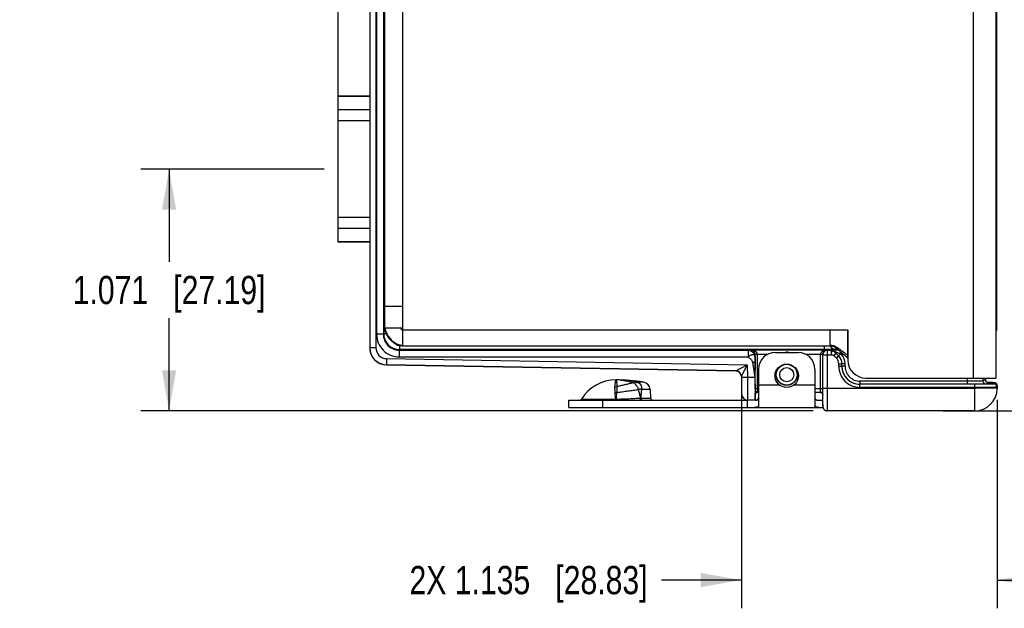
# Model space of a CAD drawing. Header units: inches. Extents: x 0 to 22, y 0 to 17.
# Tile 3 of 33: x 5.8 to 10.1, y 5.3 to 7.9. Entities that reach past the tile are written whole.
import ezdxf

# ---------------------------------------------------------------- set-up
doc = ezdxf.new("R2010")
doc.units = ezdxf.units.IN
doc.header["$LTSCALE"] = 1.21
doc.header["$MEASUREMENT"] = 0
doc.layers.get('0').update_dxf_attribs({"linetype": 'CONTINUOUS'})
for name, color, linetype in [('02___PRT_ALL_AXES', 7, 'CONTINUOUS'), ('03___PRT_ALL_CURVES', 7, 'CONTINUOUS'), ('COSMETIC', 7, 'CONTINUOUS'), ('DIMENSIONS', 7, 'CONTINUOUS'), ('FEATURES', 7, 'CONTINUOUS')]:
    doc.layers.add(name, color=color, linetype=linetype)
doc.styles.get("Standard").update_dxf_attribs({"font": 'txt', "width": 0.8})
doc.dimstyles.new('DIMSTYLE_1', dxfattribs={"dimtxt": 0.125, "dimasz": 0.18, "dimexe": 0.125, "dimexo": 0.0625, "dimgap": 0.0625, "dimtad": 0, "dimtih": 1, "dimtoh": 1, "dimdec": 3, "dimzin": 4, "dimdsep": 46, "dimtxsty": 'STANDARD', "dimblk": '_FILLED', "dimblk1": '_FILLED', "dimblk2": '_FILLED', "dimcen": 0.09, "dimadec": 0, "dimazin": 0, "dimtp": 0.001, "dimtm": 0.001, "dimtfac": 1, "dimtdec": 3, "dimtofl": 0, "dimtmove": 0, "dimatfit": 3, "dimldrblk": '_FILLED', "dimfxl": 1, "dimtolj": 1, "dimtzin": 4, "dimarcsym": 0})

# ---------------------------------------------------------------- blocks, each defined once
blk = doc.blocks.new('_FILLED')
at = {"color": 0, "linetype": 'BYBLOCK'}
blk.add_solid([(0, 0), (-1, 0.174), (-1, -0.174)], dxfattribs=at)
blk = doc.blocks.new('*D1')
at = {"layer": 'DIMENSIONS', "color": 2, "linetype": 'CONTINUOUS'}
for p, q in [((7.1298, 7.2589), (6.3173, 7.2589)), ((6.4423, 7.2589), (6.4423, 6.8486)), ((6.4423, 6.1884), (6.4423, 6.5986)), ((9.2987, 6.1884), (6.3173, 6.1884))]:
    blk.add_line(p, q, dxfattribs=at)
at = {"layer": 'DIMENSIONS', "color": 2, "linetype": 'CONTINUOUS', "xscale": 0.18, "yscale": 0.18, "zscale": 0.18}
for p, rotation in [((6.4423, 7.2589), 90.0001115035), ((6.4423, 6.1884), 270)]:
    blk.add_blockref('_FILLED', p, dxfattribs=dict(at, rotation=rotation))
at = {"layer": 'DIMENSIONS', "color": 2, "linetype": 'CONTINUOUS', "insert": (6.4423, 6.7861), "char_height": 0.125, "width": 1.325, "attachment_point": 2, "line_spacing_factor": 0.9}
blk.add_mtext('1.071{\\Ftxt.shx;\\W1.000000;\\H0.125000; }[27.19]', dxfattribs=at)
blk = doc.blocks.new('*D10')
at = {"layer": 'DIMENSIONS', "color": 2, "linetype": 'CONTINUOUS'}
for p, q in [((8.9801, 6.273), (8.9801, 5.3134)), ((10.1152, 6.2363), (10.1152, 5.3134)), ((8.9801, 5.4384), (8.6266, 5.4384)), ((10.1152, 5.4384), (10.4752, 5.4384))]:
    blk.add_line(p, q, dxfattribs=at)
at = {"layer": 'DIMENSIONS', "color": 2, "linetype": 'CONTINUOUS', "xscale": 0.18, "yscale": 0.18, "zscale": 0.18}
blk.add_blockref('_FILLED', (8.9801, 5.4384), dxfattribs=at)
at = {"layer": 'DIMENSIONS', "color": 2, "linetype": 'CONTINUOUS', "xscale": 0.18, "yscale": 0.18, "zscale": 0.18, "rotation": 180}
blk.add_blockref('_FILLED', (10.1152, 5.4384), dxfattribs=at)
at = {"layer": 'DIMENSIONS', "color": 2, "linetype": 'CONTINUOUS', "insert": (8.5641, 5.5009), "char_height": 0.125, "width": 1.625, "attachment_point": 3, "line_spacing_factor": 0.9}
blk.add_mtext('2X 1.135{\\Ftxt.shx;\\W1.000000;\\H0.125000; }[28.83]', dxfattribs=at)
blk = doc.blocks.new('*D11')
at = {"layer": 'DIMENSIONS', "color": 2, "linetype": 'CONTINUOUS'}
for p, q in [((9.8753, 9.6574), (11.7383, 9.6574)), ((11.6133, 9.6574), (11.6133, 8.0479)), ((11.6133, 6.1884), (11.6133, 7.7979)), ((9.8753, 6.1884), (11.7383, 6.1884))]:
    blk.add_line(p, q, dxfattribs=at)
at = {"layer": 'DIMENSIONS', "color": 2, "linetype": 'CONTINUOUS', "xscale": 0.18, "yscale": 0.18, "zscale": 0.18}
for p, rotation in [((11.6133, 9.6574), 90), ((11.6133, 6.1884), 269.9999078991)]:
    blk.add_blockref('_FILLED', p, dxfattribs=dict(at, rotation=rotation))
at = {"layer": 'DIMENSIONS', "color": 2, "linetype": 'CONTINUOUS', "insert": (11.6133, 7.9854), "char_height": 0.125, "width": 1.525, "attachment_point": 2, "line_spacing_factor": 0.9}
blk.add_mtext('(3.469{\\Ftxt.shx;\\W1.000000;\\H0.125000; }[88.11])', dxfattribs=at)
blk = doc.blocks.new('*D14')
at = {"layer": 'DIMENSIONS', "color": 2, "linetype": 'CONTINUOUS'}
for p, q in [((7.1923, 7.5357), (7.1923, 10.529)), ((10.1152, 9.5439), (10.1152, 10.529)), ((7.1923, 10.404), (7.8287, 10.404)), ((10.1152, 10.404), (9.4787, 10.404))]:
    blk.add_line(p, q, dxfattribs=at)
at = {"layer": 'DIMENSIONS', "color": 2, "linetype": 'CONTINUOUS', "xscale": 0.18, "yscale": 0.18, "zscale": 0.18, "rotation": 180}
blk.add_blockref('_FILLED', (7.1923, 10.404), dxfattribs=at)
at = {"layer": 'DIMENSIONS', "color": 2, "linetype": 'CONTINUOUS', "xscale": 0.18, "yscale": 0.18, "zscale": 0.18}
blk.add_blockref('_FILLED', (10.1152, 10.404), dxfattribs=at)
at = {"layer": 'DIMENSIONS', "color": 2, "linetype": 'CONTINUOUS', "insert": (8.6537, 10.4665), "char_height": 0.125, "width": 1.525, "attachment_point": 2, "line_spacing_factor": 0.9}
blk.add_mtext('(2.923{\\Ftxt.shx;\\W1.000000;\\H0.125000; }[74.24])', dxfattribs=at)

msp = doc.modelspace()

# ---------------------------------------------------------------- linework, layer by layer
at = {"color": 3, "linetype": 'CONTINUOUS'}
for p, q in [((10.0083, 9.5124), (10.0083, 6.3334)), ((10.1083, 9.5124), (10.1083, 6.3334)), ((7.4783, 6.4764), (7.4783, 9.3694)), ((7.3983, 6.5564), (7.3983, 9.2894)), ((7.3983, 6.6514), (7.4783, 6.6514)), ((7.3983, 6.5564), (7.4783, 6.5564)), ((7.4783, 6.5464), (9.4523, 6.5464)), ((9.3733, 6.4764), (9.3733, 6.5464)), ((9.4523, 6.5464), (9.4523, 6.4134)), ((7.474, 6.4766), (7.478, 6.4764)), ((7.478, 6.4764), (9.3733, 6.4764)), ((9.5323, 6.3334), (10.1083, 6.3334))]:
    msp.add_line(p, q, dxfattribs=at)
at = {"color": 7, "linetype": 'CONTINUOUS'}
for p, q in [((7.3323, 9.3781), (7.3323, 6.4677)), ((7.3593, 9.3781), (7.3593, 6.4677)), ((7.3625, 9.3185), (7.3625, 6.5273)), ((7.3925, 9.3185), (7.3925, 6.5273)), ((10.1133, 6.5444), (10.1133, 9.3004)), ((7.3983, 7.807), (7.3959, 7.809)), ((7.3958, 7.6517), (7.3958, 7.7075)), ((7.3983, 7.6948), (7.3958, 7.6927)), ((7.3968, 7.6935), (7.3968, 7.6769)), ((7.3968, 7.6769), (7.3958, 7.6769)), ((7.397, 7.6639), (7.3958, 7.6639)), ((7.397, 7.6639), (7.397, 7.6639)), ((7.3954, 7.6322), (7.3957, 7.6389)), ((7.3944, 7.0185), (7.3944, 7.4993)), ((7.3957, 6.8789), (7.3954, 6.8856)), ((7.3958, 6.8103), (7.3958, 6.8661)), ((7.3958, 6.8539), (7.397, 6.8539)), ((7.3958, 6.8409), (7.3968, 6.8409)), ((7.3983, 6.823), (7.3958, 6.8251)), ((7.3968, 6.8409), (7.3968, 6.8242)), ((7.397, 6.8539), (7.397, 6.8539)), ((7.3983, 6.7108), (7.3959, 6.7088)), ((7.3957, 6.6367), (7.3983, 6.642)), ((7.3953, 6.6154), (7.3957, 6.6367)), ((7.3953, 6.5967), (7.3953, 6.5907)), ((7.3953, 6.5967), (7.3983, 6.5967)), ((7.3944, 6.5888), (7.3953, 6.5907)), ((7.3953, 6.5907), (7.3983, 6.5907)), ((7.3925, 6.5273), (7.3625, 6.5273)), ((7.3925, 6.5273), (7.3939, 6.5301)), ((7.4015, 6.5388), (7.3939, 6.5388)), ((7.3939, 6.5301), (7.3939, 6.5388)), ((7.405, 6.5301), (7.3939, 6.5301)), ((10.1133, 6.5444), (10.1083, 6.5444)), ((7.3593, 6.4677), (7.3323, 6.4677)), ((7.4533, 6.4779), (7.4533, 6.4813)), ((7.4639, 6.4779), (7.4639, 6.4601)), ((9.3467, 6.4764), (9.3467, 6.4601)), ((9.3967, 6.461), (9.4016, 6.4659)), ((7.4064, 6.4197), (7.406, 6.3927)), ((7.4064, 6.4197), (9.0061, 6.3917)), ((7.4625, 6.4573), (7.4639, 6.4601)), ((7.4625, 6.4573), (9.0107, 6.4573)), ((7.4625, 6.4573), (7.4625, 6.4273)), ((7.4625, 6.4273), (9.0107, 6.4273)), ((9.3467, 6.4601), (7.4639, 6.4601)), ((9.0107, 6.4573), (9.0209, 6.4577)), ((9.0107, 6.4573), (9.0107, 6.4273)), ((9.0209, 6.4577), (9.0214, 6.4587)), ((9.0214, 6.4587), (9.3611, 6.4587)), ((9.0407, 6.4273), (9.0406, 6.4039)), ((9.0407, 6.4273), (9.0409, 6.4377)), ((9.0409, 6.4377), (9.0412, 6.4382)), ((9.0412, 6.4382), (9.0411, 6.4397)), ((9.0512, 6.4387), (9.0412, 6.4385)), ((9.0512, 6.4382), (9.0412, 6.4382)), ((9.0412, 6.2864), (9.0412, 6.4382)), ((9.0512, 6.4387), (9.0966, 6.4387)), ((9.0512, 6.2864), (9.0512, 6.4382)), ((9.2659, 6.4387), (9.3314, 6.4387)), ((9.3414, 6.4385), (9.3314, 6.4387)), ((9.3414, 6.4382), (9.3314, 6.4382)), ((9.3314, 6.2864), (9.3314, 6.4382)), ((9.3414, 6.4382), (9.3419, 6.4371)), ((9.3414, 6.2864), (9.3414, 6.4382)), ((9.3419, 6.4371), (9.3779, 6.4371)), ((9.3419, 6.2884), (9.3419, 6.4371)), ((9.3815, 6.4604), (9.3467, 6.4601)), ((9.3611, 6.4587), (9.3619, 6.4571)), ((9.3619, 6.4571), (9.3779, 6.4571)), ((9.3619, 6.2884), (9.3619, 6.4571)), ((9.3779, 6.4572), (9.3779, 6.4571)), ((9.3816, 6.4568), (9.3779, 6.4571)), ((9.3779, 6.4571), (9.3779, 6.4371)), ((9.3993, 6.4438), (9.3896, 6.4341)), ((9.4015, 6.4221), (9.3896, 6.4341)), ((9.392, 6.4513), (9.3918, 6.4514)), ((9.4114, 6.4319), (9.392, 6.4513)), ((9.392, 6.4513), (9.392, 6.4513)), ((9.392, 6.4513), (9.3993, 6.4438)), ((9.4113, 6.4319), (9.3993, 6.4438)), ((9.4015, 6.4221), (9.4113, 6.4319)), ((9.4114, 6.4319), (9.4113, 6.4319)), ((9.4195, 6.4401), (9.4114, 6.4319)), ((9.4248, 6.4377), (9.4248, 6.4455)), ((9.4333, 6.4377), (9.4248, 6.4377)), ((7.406, 6.3927), (8.9555, 6.3656)), ((8.9555, 6.3651), (7.406, 6.3921)), ((8.9555, 6.3656), (9.0061, 6.3917)), ((8.98, 6.341), (9.0061, 6.3917)), ((9.0061, 6.3917), (9.0071, 6.336)), ((9.0293, 6.4039), (9.0405, 6.3354)), ((9.0406, 6.4039), (9.0405, 6.3354)), ((9.4121, 6.3965), (9.4259, 6.3965)), ((9.4121, 6.386), (9.4121, 6.3965)), ((9.4121, 6.386), (9.4259, 6.386)), ((9.426, 6.3966), (9.4259, 6.3965)), ((9.4259, 6.386), (9.4259, 6.3965)), ((9.4259, 6.386), (9.426, 6.386)), ((9.4398, 6.3966), (9.426, 6.3966)), ((9.426, 6.386), (9.426, 6.3966)), ((9.4398, 6.386), (9.426, 6.386)), ((9.4398, 6.386), (9.4398, 6.3966)), ((8.98, 6.3411), (8.9814, 6.2625)), ((9.0071, 6.336), (8.9801, 6.3355)), ((9.0405, 6.3354), (9.0071, 6.336)), ((9.0071, 6.336), (9.0079, 6.236)), ((9.9809, 6.3334), (9.9809, 6.306)), ((10.0509, 6.3334), (10.0509, 6.3205)), ((10.0626, 6.3334), (10.0626, 6.3264)), ((8.4235, 6.3254), (8.4233, 6.3254)), ((8.4233, 6.3254), (8.4235, 6.3254)), ((8.4233, 6.3254), (8.4235, 6.3254)), ((8.5036, 6.313), (8.5024, 6.313)), ((8.5036, 6.313), (8.5163, 6.3151)), ((8.5466, 6.3152), (8.5163, 6.3152)), ((8.5163, 6.3151), (8.5163, 6.3152)), ((9.3419, 6.2884), (10.015, 6.2884)), ((10.0151, 6.306), (9.5059, 6.306)), ((9.5059, 6.2922), (9.5059, 6.306)), ((10.0151, 6.2922), (9.5059, 6.2922)), ((9.9809, 6.3198), (9.506, 6.3198)), ((9.506, 6.3198), (9.506, 6.306)), ((10.0151, 6.2922), (10.015, 6.2884)), ((10.115, 6.2867), (10.015, 6.2884)), ((10.015, 6.1884), (10.015, 6.2884)), ((10.0151, 6.2922), (10.0151, 6.306)), ((10.0233, 6.306), (10.0151, 6.306)), ((10.0268, 6.3062), (10.0152, 6.3061)), ((10.0626, 6.3264), (10.0509, 6.3205)), ((10.0626, 6.3264), (10.0626, 6.3264)), ((10.0763, 6.3126), (10.0646, 6.3068)), ((10.0854, 6.3133), (10.0719, 6.3134)), ((10.0721, 6.3134), (10.0747, 6.3134)), ((10.0746, 6.3128), (10.0763, 6.3126)), ((10.0747, 6.3134), (10.0761, 6.3134)), ((10.0921, 6.3132), (10.0854, 6.3133)), ((10.0955, 6.3131), (10.0921, 6.3132)), ((10.0981, 6.313), (10.0955, 6.3131)), ((10.1014, 6.3128), (10.1013, 6.3067)), ((10.1152, 6.2988), (10.115, 6.2867)), ((8.5238, 6.2828), (8.5225, 6.2811)), ((8.5336, 6.2449), (8.5778, 6.2449)), ((8.5367, 6.2838), (8.5378, 6.2825)), ((8.5758, 6.2825), (8.5378, 6.2825)), ((9.0563, 6.2864), (9.0412, 6.2864)), ((9.0413, 6.2359), (9.0413, 6.2654)), ((9.0513, 6.2732), (9.0512, 6.2864)), ((9.0513, 6.2694), (9.0513, 6.2732)), ((9.0563, 6.2694), (9.0513, 6.2694)), ((9.3414, 6.2864), (9.3063, 6.2864)), ((9.3316, 6.2694), (9.3063, 6.2694)), ((9.3312, 6.2698), (9.3314, 6.2864)), ((9.3409, 6.2622), (9.3409, 6.2622)), ((9.3412, 6.2601), (9.3414, 6.2864)), ((9.3412, 6.2184), (9.3412, 6.2601)), ((9.3412, 6.26), (9.3412, 6.2601)), ((9.3416, 6.2204), (9.3418, 6.26)), ((9.3418, 6.26), (9.3418, 6.2605)), ((8.2711, 6.2402), (8.423, 6.2402)), ((8.423, 6.2402), (8.4236, 6.2402)), ((8.423, 6.2354), (8.423, 6.236)), ((8.4235, 6.2354), (8.4236, 6.2402)), ((9.0413, 6.2354), (9.0079, 6.236)), ((9.3412, 6.2084), (9.3416, 6.2204)), ((9.3412, 6.2184), (9.3412, 6.2093)), ((9.3412, 6.2184), (9.3412, 6.2184)), ((9.3412, 6.2184), (9.3412, 6.2088)), ((9.3412, 6.2088), (9.3412, 6.2084)), ((9.3593, 6.1885), (9.3612, 6.1884)), ((10.015, 6.1884), (9.3612, 6.1884))]:
    msp.add_line(p, q, dxfattribs=at)
at = {"color": 3, "linetype": 'CONTINUOUS'}
msp.add_lwpolyline([(7.455, 6.4813), (7.4616, 6.479), (7.474, 6.4766)], dxfattribs=at)
at = {"color": 7, "linetype": 'CONTINUOUS'}
for points in [[(10.0729, 6.3131), (10.0708, 6.3138), (10.0685, 6.315), (10.0663, 6.3169), (10.0645, 6.3193), (10.0632, 6.3222), (10.0626, 6.3254), (10.0626, 6.3264)], [(10.0746, 6.3127), (10.0747, 6.3127), (10.0747, 6.3127), (10.0741, 6.3128), (10.0729, 6.3131)], [(10.1073, 6.3115), (10.1046, 6.3125), (10.1031, 6.3128), (10.1022, 6.3129), (10.1016, 6.3129), (10.1009, 6.3129), (10.1001, 6.313), (10.0992, 6.313), (10.0981, 6.313)], [(10.1152, 6.2988), (10.1148, 6.3024), (10.113, 6.3065), (10.1103, 6.3096), (10.1073, 6.3115)], [(9.3316, 6.2694), (9.3337, 6.2692), (9.3368, 6.2678), (9.3394, 6.2654), (9.3409, 6.2623), (9.3412, 6.26)], [(9.3412, 6.2093), (9.3412, 6.2083), (9.3412, 6.2072), (9.3413, 6.2061), (9.3415, 6.2049), (9.3418, 6.2036), (9.3421, 6.2023), (9.3426, 6.201)], [(9.3426, 6.201), (9.3432, 6.1997), (9.3438, 6.1984), (9.3446, 6.1972), (9.3455, 6.196), (9.3464, 6.1949), (9.3475, 6.1938), (9.3487, 6.1928), (9.3499, 6.1919), (9.3513, 6.191), (9.3527, 6.1903), (9.3543, 6.1896), (9.3559, 6.1891), (9.3576, 6.1887), (9.3594, 6.1885)]]:
    msp.add_lwpolyline(points, dxfattribs=at)
for radius in [0.047, 0.0462, 0.0312]:
    msp.add_circle((9.1813, 6.3484), radius, dxfattribs=at)
for centre, radius, start, end in [((11.6332, 6.5969), 4.2379, 179.7509, 180.0024), ((12.4419, 6.5393), 5.048, 179.6778, 180.0049), ((7.4625, 6.5273), 0.1, 179.9957, 269.9973), ((7.4625, 6.5273), 0.07, 179.9866, 270.0005), ((7.4639, 6.5301), 0.07, 180.0022, 269.9958), ((7.4071, 6.4677), 0.0748, 180.008, 182.9613), ((7.4073, 6.4671), 0.075, 180, 269), ((7.4076, 6.4677), 0.0753, 182.9633, 193.5794), ((7.4073, 6.4677), 0.048, 179.9994, 268.9984), ((9.3968, 6.486), 0.0251, 203.1697, 215.9905), ((9.3967, 6.486), 0.025, 216.0025, 269.9802), ((7.4073, 6.4677), 0.075, 193.6056, 201.2518), ((7.4072, 6.4676), 0.0749, 201.2534, 206.8242), ((7.4075, 6.4678), 0.0752, 206.8347, 215.8081), ((7.4071, 6.4676), 0.0748, 215.8145, 219.8095), ((7.4074, 6.4678), 0.0752, 219.8195, 229.7812), ((9.0212, 6.4382), 0.03, 359.9991, 0.992), ((9.1813, 6.3908), 0.057, 83.8513, 96.5501), ((9.3613, 6.4382), 0.03, 179.0082, 180.0006), ((9.3619, 6.4371), 0.02, 90.01, 179.983), ((9.3779, 6.4371), 0.0201, 76.0183, 89.9551), ((9.3702, 7.16), 0.6997, 270.924, 271.4767), ((9.3759, 6.3965), 0.0362, 0.0025, 44.9975), ((9.3759, 6.3965), 0.05, 0.0019, 44.9981), ((9.376, 6.3966), 0.05, 359.9976, 45.0024), ((8.796, 5.0324), 1.5395, 65.8972, 66.1104), ((9.376, 6.3966), 0.0638, 0.0001, 40.1891), ((7.4071, 6.4675), 0.0748, 229.7918, 232.3451), ((7.4074, 6.4679), 0.0752, 232.3566, 243.5295), ((7.4073, 6.4677), 0.075, 243.5485, 269), ((9.5059, 6.386), 0.0938, 180.0018, 270.0052), ((9.5059, 6.386), 0.08, 180.0009, 270.0085), ((9.506, 6.386), 0.08, 180.0029, 270.0017), ((9.506, 6.386), 0.0662, 180.0023, 270.0048), ((8.955, 6.3406), 0.025, 47.977, 88.9945), ((8.955, 6.3406), 0.025, 47.9594, 89.0009), ((8.955, 6.3401), 0.025, 1.0022, 89.0001), ((8.4182, 6.3543), 0.0595, 269.9943, 279.9029), ((8.4233, 5.8983), 0.4271, 85.7985, 89.9642), ((8.4232, 6.0744), 0.251, 85.3761, 89.9307), ((8.4226, 5.8919), 0.4336, 77.5215, 85.7732), ((0.8284, 6.2878), 8.5135, 359.81626, 0.00386), ((10.0646, 6.3205), 0.0138, 180.007, 269.986), ((10.0762, 6.3263), 0.0136, 200.7172, 204.9499), ((10.0764, 6.3264), 0.0139, 205.0226, 224.1509), ((10.0763, 6.3263), 0.0137, 224.215, 226.8166), ((10.0763, 6.3262), 0.0136, 246.8537, 248.7874), ((10.1013, 6.2929), 0.0138, 359.0011, 90.001), ((10.1015, 6.2992), 0.0136, 66.6558, 68.4277), ((10.1015, 6.2991), 0.0137, 40.7729, 46.5783), ((10.1013, 6.299), 0.0139, 26.0729, 40.7488), ((10.1015, 6.2991), 0.0137, 18.5434, 26.0324), ((8.4136, 6.3414), 0.0741, 275.0398, 280.0358), ((8.036, 6.2139), 0.3878, 3.8885, 7.9613), ((8.51, 7.0011), 0.7566, 271.622, 271.7818), ((8.5878, 6.2454), 0.01, 183, 270), ((9.0084, 6.263), 0.027, 181, 269), ((10.9296, 6.2838), 1.8884, 179.92, 180.5542), ((9.0513, 6.2594), 0.01, 90, 180), ((9.3311, 6.2597), 0.0101, 80.0032, 89.8308), ((10.015, 6.2884), 0.1, 270, 359), ((8.2626, 6.2454), 0.01, 270, 328.5015), ((7.2336, 6.2409), 1.1894, 359.7612, 359.9636), ((9.3613, 6.2084), 0.0201, 180.0564, 197.9164), ((9.3613, 6.2085), 0.0201, 198.0219, 215.7184), ((9.3613, 6.2085), 0.0201, 215.8279, 233.6696), ((9.3612, 6.2085), 0.0201, 233.7799, 251.6298), ((9.3612, 6.2085), 0.0201, 251.7401, 269.9402)]:
    msp.add_arc(centre, radius, start, end, dxfattribs=at)
at = {"color": 3, "linetype": 'CONTINUOUS'}
for centre, radius, start, end in [((7.4485, 6.5564), 0.0502, 180.001, 180.9035), ((7.4491, 6.5564), 0.0509, 180.9033, 181.6671), ((7.4472, 6.5578), 0.0469, 181.7665, 182.5709), ((7.4481, 6.5579), 0.0478, 182.5717, 183.6102), ((7.4773, 6.5213), 0.0428, 269.8503, 270.7809), ((7.4773, 6.5209), 0.0423, 270.7817, 271.3202), ((9.2143, 6.2382), 0.2952, 47.2843, 47.5127), ((9.1046, 6.12), 0.4564, 46.6128, 47.2287), ((9.0847, 6.0305), 0.5432, 51.8919, 52.1309), ((8.6547, 5.4831), 1.2393, 51.7154, 51.8689), ((9.5359, 6.5446), 0.1481, 232.6765, 235.6292), ((9.5323, 6.4134), 0.08, 180, 270)]:
    msp.add_arc(centre, radius, start, end, dxfattribs=at)
at = {"color": 7, "linetype": 'CONTINUOUS'}
for centre, major_axis, ratio, start_param, end_param in [((7.3963, 7.7509), (0, 0.074), 0.008727, -0.670764, 2.196724), ((7.3957, 7.6517), (0, 0.013), 0.008727, -2.96706, -1.570796), ((7.397, 7.6769), (0, 0.013), 0.008727, -4.712389, -3.141593), ((7.3971, 7.5295), (0, 0.135), 0.008727, -1.167917, 0), ((7.3956, 7.4993), (0, 0.135), 0.008727, 0.174533, 1.570796), ((7.3956, 7.0185), (0, 0.135), 0.008727, -4.712389, -3.316126), ((7.3957, 6.8661), (0, 0.013), 0.008727, -1.570796, -0.174533), ((7.397, 6.8409), (0, 0.013), 0.008727, 0, 1.570796), ((7.3963, 6.7669), (0, 0.074), 0.008727, 0.944869, 3.812357), ((9.0414, 6.3354), (0, 0.1), 0.008726, 1.570644, 3.041273)]:
    msp.add_ellipse(centre, major_axis=major_axis, ratio=ratio, start_param=start_param, end_param=end_param, dxfattribs=at)
for points in [[(7.3981, 6.6272), (7.3965, 6.6301), (7.3957, 6.6335), (7.3957, 6.6367)], [(7.3981, 6.5757), (7.3957, 6.5796), (7.3944, 6.5843), (7.3944, 6.5888)], [(7.3953, 6.5907), (7.3953, 6.5868), (7.3963, 6.5829), (7.398, 6.5794)], [(9.3918, 6.4514), (9.3891, 6.4541), (9.3854, 6.4561), (9.3816, 6.4568)], [(9.392, 6.4513), (9.3895, 6.4538), (9.3862, 6.4557), (9.3827, 6.4566)], [(8.9782, 6.3499), (8.9768, 6.3534), (8.9746, 6.3567), (8.9718, 6.3592)], [(8.98, 6.3411), (8.98, 6.3441), (8.9794, 6.3471), (8.9782, 6.3499)], [(10.0626, 6.3264), (10.0626, 6.3247), (10.0629, 6.323), (10.0635, 6.3215)], [(10.0669, 6.3163), (10.0681, 6.3152), (10.0694, 6.3143), (10.0709, 6.3137)], [(10.0713, 6.3135), (10.0729, 6.3129), (10.0746, 6.3126), (10.0763, 6.3126)], [(10.1065, 6.3119), (10.1049, 6.3125), (10.1031, 6.3128), (10.1014, 6.3128)], [(10.1109, 6.3091), (10.1097, 6.3102), (10.1084, 6.3111), (10.1069, 6.3117)], [(10.1152, 6.2988), (10.1152, 6.3004), (10.115, 6.302), (10.1145, 6.3034)], [(9.3412, 6.2601), (9.3412, 6.2614), (9.3409, 6.2627), (9.3404, 6.2639)]]:
    msp.add_open_spline(points, degree=3, dxfattribs=at)
for points, knots in [([(7.394, 6.5677), (7.394, 6.5706), (7.3941, 6.5747), (7.3941, 6.5798), (7.3942, 6.5828), (7.3942, 6.5852), (7.3942, 6.587), (7.3944, 6.5881), (7.3943, 6.5887), (7.3944, 6.5888)], [0, 0, 0, 0, 0.411508, 0.582016, 0.72576, 0.840796, 0.925516, 0.978808, 1, 1, 1, 1]), ([(9.0107, 6.4573), (9.0123, 6.4573), (9.0158, 6.4566), (9.021, 6.4547), (9.0261, 6.4514), (9.0309, 6.4473), (9.0349, 6.4426), (9.0382, 6.4375), (9.0399, 6.433), (9.0406, 6.4296), (9.0407, 6.428), (9.0407, 6.4273)], [0, 0, 0, 0, 0.1053, 0.230674, 0.36234, 0.501276, 0.64022, 0.770815, 0.896305, 0.954796, 1, 1, 1, 1]), ([(9.0407, 6.4273), (9.0407, 6.4287), (9.0403, 6.4313), (9.0382, 6.4346), (9.0348, 6.4366), (9.0305, 6.4371), (9.0257, 6.4364), (9.0216, 6.4347), (9.0182, 6.4329), (9.0145, 6.431), (9.0119, 6.429), (9.0107, 6.4273)], [0, 0, 0, 0, 0.105689, 0.201398, 0.297978, 0.40693, 0.533793, 0.676569, 0.75429, 0.836208, 1, 1, 1, 1]), ([(9.0107, 6.4273), (9.0144, 6.4237), (9.0205, 6.4189), (9.027, 6.4111), (9.0289, 6.4063), (9.0293, 6.4039)], [0, 0, 0, 0, 0.509508, 0.757073, 1, 1, 1, 1]), ([(9.0209, 6.4577), (9.0235, 6.4577), (9.0288, 6.4566), (9.0354, 6.4522), (9.0398, 6.4455), (9.0409, 6.4403), (9.0409, 6.4377)], [0, 0, 0, 0, 0.250084, 0.500171, 0.750077, 1, 1, 1, 1]), ([(9.0411, 6.4397), (9.0409, 6.4429), (9.039, 6.4487), (9.0336, 6.4547), (9.0276, 6.4579), (9.0234, 6.4586), (9.0214, 6.4587)], [0, 0, 0, 0, 0.324542, 0.579903, 0.797862, 1, 1, 1, 1]), ([(9.0512, 6.4387), (9.0511, 6.4405), (9.0503, 6.4441), (9.0474, 6.4485), (9.0436, 6.4519), (9.0382, 6.4553), (9.0307, 6.458), (9.0245, 6.4587), (9.0214, 6.4587)], [0, 0, 0, 0, 0.139659, 0.273271, 0.400932, 0.524533, 0.764338, 1, 1, 1, 1]), ([(9.3314, 6.4387), (9.3314, 6.4405), (9.3323, 6.4441), (9.3352, 6.4485), (9.3389, 6.4519), (9.3444, 6.4553), (9.3518, 6.458), (9.358, 6.4587), (9.3611, 6.4587)], [0, 0, 0, 0, 0.13989, 0.273569, 0.401252, 0.524809, 0.764492, 1, 1, 1, 1]), ([(9.3414, 6.4382), (9.3414, 6.44), (9.3418, 6.4435), (9.3442, 6.4492), (9.3485, 6.4543), (9.3547, 6.4578), (9.359, 6.4586), (9.3611, 6.4587)], [0, 0, 0, 0, 0.174317, 0.33001, 0.585747, 0.801233, 1, 1, 1, 1]), ([(9.3811, 6.4491), (9.3801, 6.4474), (9.3785, 6.4435), (9.3778, 6.4393), (9.3779, 6.4371)], [0, 0, 0, 0, 0.471809, 1, 1, 1, 1]), ([(9.4115, 6.4577), (9.4095, 6.4577), (9.4055, 6.4577), (9.3997, 6.4577), (9.3943, 6.4576), (9.3893, 6.4575), (9.3855, 6.4575), (9.3828, 6.4574), (9.3812, 6.4574), (9.3799, 6.4573), (9.379, 6.4573), (9.3784, 6.4572), (9.3781, 6.4572), (9.378, 6.4572), (9.3779, 6.4572), (9.3779, 6.4572)], [0, 0, 0, 0, 0.179256, 0.352347, 0.516369, 0.667243, 0.799216, 0.855799, 0.904612, 0.944499, 0.974308, 0.98509, 0.992999, 0.997969, 1, 1, 1, 1]), ([(9.3779, 6.4371), (9.3789, 6.4371), (9.3829, 6.437), (9.3875, 6.4362), (9.3896, 6.4341)], [0, 0, 0, 0, 0.260669, 1, 1, 1, 1]), ([(9.3884, 6.4532), (9.3877, 6.4534), (9.3863, 6.4534), (9.3836, 6.4522), (9.382, 6.4504), (9.3811, 6.4491)], [0, 0, 0, 0, 0.227085, 0.457718, 1, 1, 1, 1]), ([(9.3967, 6.461), (9.3966, 6.461), (9.3964, 6.4609), (9.396, 6.4609), (9.3953, 6.4608), (9.3939, 6.4607), (9.3915, 6.4606), (9.3895, 6.4606), (9.3883, 6.4605)], [0, 0, 0, 0, 0.02366, 0.076732, 0.15946, 0.271514, 0.58131, 1, 1, 1, 1]), ([(9.392, 6.4513), (9.3918, 6.4515), (9.3907, 6.4524), (9.3894, 6.453), (9.3884, 6.4532)], [0, 0, 0, 0, 0.224674, 1, 1, 1, 1]), ([(9.4195, 6.4401), (9.4169, 6.4412), (9.4129, 6.4428), (9.4077, 6.445), (9.4038, 6.4466), (9.4007, 6.4479), (9.3983, 6.4489), (9.3965, 6.4496), (9.395, 6.4502), (9.3937, 6.4507), (9.393, 6.451), (9.3925, 6.4512), (9.3923, 6.4512), (9.392, 6.4513), (9.392, 6.4513)], [0, 0, 0, 0, 0.289594, 0.432556, 0.573199, 0.709816, 0.775531, 0.838514, 0.897016, 0.94826, 0.969224, 0.985633, 0.996308, 1, 1, 1, 1]), ([(9.4195, 6.4401), (9.4195, 6.4411), (9.4194, 6.4448), (9.4192, 6.4485), (9.4189, 6.4512)], [0, 0, 0, 0, 0.272538, 1, 1, 1, 1]), ([(9.0293, 6.4039), (9.0307, 6.4041), (9.0333, 6.4045), (9.0369, 6.4046), (9.039, 6.4046), (9.0406, 6.4042), (9.0406, 6.4039)], [0, 0, 0, 0, 0.375004, 0.693333, 0.908456, 1, 1, 1, 1]), ([(8.4182, 6.2948), (8.4181, 6.2938), (8.4181, 6.2918), (8.4181, 6.2886), (8.4182, 6.2854), (8.4185, 6.2809), (8.4192, 6.2749), (8.4198, 6.2701), (8.4201, 6.2676)], [0, 0, 0, 0, 0.109796, 0.223971, 0.34258, 0.465599, 0.724548, 1, 1, 1, 1]), ([(8.4233, 6.3254), (8.4232, 6.3254), (8.4232, 6.3254), (8.4231, 6.3253), (8.4231, 6.3252), (8.423, 6.3251), (8.4229, 6.3249), (8.4228, 6.3246), (8.4226, 6.3243), (8.4225, 6.3239), (8.4223, 6.3232), (8.422, 6.3223), (8.4217, 6.3209), (8.4214, 6.3193), (8.421, 6.3175), (8.4206, 6.3154), (8.4201, 6.3122), (8.4195, 6.3077), (8.4188, 6.3015), (8.4184, 6.2971), (8.4182, 6.2948)], [0, 0, 0, 0, 0.002842, 0.004747, 0.007053, 0.012976, 0.020745, 0.03041, 0.041994, 0.055508, 0.070957, 0.107661, 0.152059, 0.204085, 0.263666, 0.330724, 0.405157, 0.575723, 0.774442, 1, 1, 1, 1]), ([(8.4233, 6.3254), (8.4234, 6.3254), (8.4236, 6.3254), (8.4239, 6.3253), (8.4243, 6.325), (8.4246, 6.3247), (8.4249, 6.3242), (8.4251, 6.3238), (8.4252, 6.3235)], [0, 0, 0, 0, 0.098528, 0.197368, 0.412579, 0.536806, 0.675137, 1, 1, 1, 1]), ([(8.4252, 6.3235), (8.4253, 6.3233), (8.4255, 6.3227), (8.4258, 6.3218), (8.426, 6.3208), (8.4263, 6.3191), (8.4267, 6.3167), (8.427, 6.3135), (8.4274, 6.3097), (8.4277, 6.3055), (8.4281, 6.3007), (8.4283, 6.2974), (8.4285, 6.2957)], [0, 0, 0, 0, 0.029401, 0.063057, 0.101083, 0.143549, 0.241941, 0.358347, 0.492654, 0.644656, 0.813949, 1, 1, 1, 1]), ([(8.4285, 6.2957), (8.4285, 6.2947), (8.4286, 6.2927), (8.4286, 6.2897), (8.4284, 6.2864), (8.4281, 6.2819), (8.4275, 6.2758), (8.4269, 6.2709), (8.4265, 6.2684)], [0, 0, 0, 0, 0.105865, 0.21817, 0.336422, 0.460131, 0.721976, 1, 1, 1, 1]), ([(8.5024, 6.313), (8.4967, 6.3115), (8.485, 6.3085), (8.4669, 6.3042), (8.4479, 6.3), (8.435, 6.2971), (8.4285, 6.2957)], [0, 0, 0, 0, 0.231262, 0.477986, 0.735848, 1, 1, 1, 1]), ([(8.4435, 6.3246), (8.4534, 6.3238), (8.4733, 6.321), (8.4927, 6.316), (8.5024, 6.313)], [0, 0, 0, 0, 0.49595, 1, 1, 1, 1]), ([(8.5036, 6.313), (8.504, 6.3127), (8.5047, 6.3121), (8.5058, 6.311), (8.507, 6.3097), (8.5082, 6.3082), (8.5095, 6.3067), (8.5108, 6.305), (8.5121, 6.3031), (8.5134, 6.3012), (8.5148, 6.2992), (8.5167, 6.2964), (8.5191, 6.2926), (8.5217, 6.2879), (8.5232, 6.2845), (8.5238, 6.2828)], [0, 0, 0, 0, 0.039285, 0.082686, 0.130083, 0.181349, 0.236293, 0.294577, 0.3559, 0.420118, 0.487046, 0.556315, 0.700293, 0.849087, 1, 1, 1, 1]), ([(8.5163, 6.3151), (8.5171, 6.3149), (8.5189, 6.3145), (8.521, 6.3138), (8.5226, 6.3131), (8.5239, 6.3126), (8.5251, 6.312), (8.5263, 6.3113), (8.5274, 6.3106), (8.5285, 6.3098), (8.5295, 6.309), (8.5305, 6.3081), (8.5313, 6.3072), (8.5322, 6.3062), (8.5329, 6.3052), (8.5336, 6.3041), (8.5342, 6.303), (8.535, 6.3015), (8.5358, 6.2996), (8.5365, 6.2971), (8.5369, 6.2946), (8.5371, 6.292), (8.5372, 6.2893), (8.537, 6.2866), (8.5368, 6.2847), (8.5367, 6.2838)], [0, 0, 0, 0, 0.06325, 0.127021, 0.159023, 0.191143, 0.223254, 0.255142, 0.286998, 0.319066, 0.350608, 0.38112, 0.411242, 0.441384, 0.471513, 0.50159, 0.531629, 0.561651, 0.621742, 0.682171, 0.743364, 0.805693, 0.869229, 0.933959, 1, 1, 1, 1]), ([(9.3612, 6.1884), (9.3612, 6.1884), (9.3612, 6.1886), (9.3613, 6.1889), (9.3613, 6.1896), (9.3613, 6.1904), (9.3614, 6.1915), (9.3614, 6.1934), (9.3615, 6.1963), (9.3615, 6.2005), (9.3616, 6.2055), (9.3616, 6.2113), (9.3617, 6.2179), (9.3617, 6.2252), (9.3618, 6.236), (9.3618, 6.2506), (9.3619, 6.2691), (9.3619, 6.2819), (9.3619, 6.2884)], [0, 0, 0, 0, 0.001251, 0.004872, 0.010881, 0.019271, 0.030021, 0.043105, 0.076156, 0.11811, 0.168562, 0.227036, 0.292953, 0.365694, 0.444539, 0.617463, 0.805026, 1, 1, 1, 1]), ([(10.0509, 6.3205), (10.0507, 6.3205), (10.0502, 6.3205), (10.0491, 6.3204), (10.0473, 6.3203), (10.045, 6.3202), (10.042, 6.3202), (10.0369, 6.3201), (10.0293, 6.32), (10.0189, 6.3199), (10.007, 6.3199), (9.9942, 6.3198), (9.9854, 6.3198), (9.9809, 6.3198)], [0, 0, 0, 0, 0.006474, 0.022253, 0.047226, 0.081166, 0.123762, 0.174613, 0.299092, 0.449922, 0.621419, 0.807112, 1, 1, 1, 1]), ([(10.1151, 6.2927), (10.1151, 6.2927), (10.1148, 6.2927), (10.1146, 6.2926), (10.1139, 6.2926), (10.1131, 6.2926), (10.112, 6.2925), (10.1101, 6.2925), (10.1072, 6.2924), (10.103, 6.2924), (10.098, 6.2923), (10.0921, 6.2923), (10.0856, 6.2922), (10.0783, 6.2922), (10.0675, 6.2922), (10.0528, 6.2922), (10.0343, 6.2922), (10.0216, 6.2922), (10.0151, 6.2922)], [0, 0, 0, 0, 0.001264, 0.004896, 0.010917, 0.019316, 0.030076, 0.043172, 0.07624, 0.118203, 0.168663, 0.227131, 0.293042, 0.365764, 0.444592, 0.617471, 0.805016, 1, 1, 1, 1]), ([(10.1013, 6.3067), (10.1013, 6.3067), (10.1011, 6.3067), (10.1009, 6.3066), (10.1004, 6.3066), (10.0998, 6.3066), (10.099, 6.3065), (10.0975, 6.3065), (10.0953, 6.3064), (10.0921, 6.3064), (10.0882, 6.3063), (10.0838, 6.3063), (10.0767, 6.3062), (10.0666, 6.3061), (10.0532, 6.306), (10.0386, 6.306), (10.0285, 6.306), (10.0233, 6.306)], [0, 0, 0, 0, 0.001262, 0.004816, 0.010697, 0.018897, 0.029404, 0.042197, 0.074523, 0.115608, 0.165103, 0.222585, 0.28757, 0.437767, 0.610587, 0.800149, 1, 1, 1, 1]), ([(10.0646, 6.3068), (10.0646, 6.3067), (10.0643, 6.3067), (10.0637, 6.3067), (10.0629, 6.3066), (10.0611, 6.3066), (10.0582, 6.3065), (10.0539, 6.3064), (10.0485, 6.3063), (10.042, 6.3063), (10.0347, 6.3062), (10.0295, 6.3062), (10.0268, 6.3062)], [0, 0, 0, 0, 0.006542, 0.021178, 0.0439, 0.074632, 0.159671, 0.275063, 0.419111, 0.589688, 0.784277, 1, 1, 1, 1]), ([(10.0761, 6.3134), (10.078, 6.3133), (10.0816, 6.3133), (10.0866, 6.3133), (10.091, 6.3132), (10.0946, 6.3131), (10.0971, 6.3131), (10.0988, 6.313), (10.0997, 6.313), (10.1004, 6.3129), (10.101, 6.3129), (10.1012, 6.3129), (10.1014, 6.3129), (10.1014, 6.3128)], [0, 0, 0, 0, 0.224939, 0.42448, 0.59669, 0.739897, 0.852732, 0.897409, 0.934114, 0.962757, 0.983285, 0.995664, 1, 1, 1, 1]), ([(8.4265, 6.2684), (8.4259, 6.2639), (8.4248, 6.2545), (8.424, 6.245), (8.4236, 6.2402)], [0, 0, 0, 0, 0.485175, 1, 1, 1, 1]), ([(8.4236, 6.2402), (8.4334, 6.2404), (8.448, 6.2409), (8.4673, 6.2416), (8.4856, 6.2423), (8.5069, 6.2434), (8.5236, 6.2444), (8.5314, 6.2448)], [0, 0, 0, 0, 0.272723, 0.406137, 0.536078, 0.78119, 1, 1, 1, 1]), ([(8.5225, 6.2811), (8.5152, 6.28), (8.5001, 6.2778), (8.4766, 6.2747), (8.4519, 6.2716), (8.4351, 6.2695), (8.4265, 6.2684)], [0, 0, 0, 0, 0.227444, 0.473727, 0.733305, 1, 1, 1, 1]), ([(8.5225, 6.2811), (8.5235, 6.2782), (8.5255, 6.2723), (8.5286, 6.2602), (8.5304, 6.251), (8.5314, 6.2448)], [0, 0, 0, 0, 0.25017, 0.500185, 1, 1, 1, 1]), ([(8.5238, 6.2828), (8.5239, 6.2829), (8.5242, 6.2831), (8.5245, 6.2834), (8.5249, 6.2837), (8.5255, 6.284), (8.5262, 6.2843), (8.5273, 6.2847), (8.5287, 6.2851), (8.5304, 6.2853), (8.5318, 6.2854), (8.533, 6.2853), (8.5338, 6.2852), (8.5346, 6.285), (8.5356, 6.2847), (8.5363, 6.2842), (8.5367, 6.2838)], [0, 0, 0, 0, 0.03495, 0.069485, 0.103678, 0.137428, 0.20391, 0.269427, 0.39775, 0.522524, 0.643872, 0.703389, 0.762257, 0.820625, 0.878925, 1, 1, 1, 1]), ([(8.5381, 6.2354), (8.5377, 6.2354), (8.5369, 6.2355), (8.5356, 6.2361), (8.5345, 6.237), (8.5335, 6.2381), (8.5326, 6.2396), (8.532, 6.2412), (8.5316, 6.243), (8.5315, 6.2442), (8.5314, 6.2448)], [0, 0, 0, 0, 0.100605, 0.205668, 0.317878, 0.438869, 0.568974, 0.707308, 0.852071, 1, 1, 1, 1]), ([(8.5378, 6.2825), (8.5373, 6.2794), (8.5364, 6.2732), (8.5349, 6.2607), (8.534, 6.2512), (8.5336, 6.2449)], [0, 0, 0, 0, 0.247928, 0.497558, 1, 1, 1, 1]), ([(8.538, 6.2361), (8.5374, 6.2365), (8.5365, 6.2372), (8.5355, 6.2385), (8.5346, 6.24), (8.534, 6.2417), (8.5337, 6.2435), (8.5336, 6.2444), (8.5336, 6.2449)], [0, 0, 0, 0, 0.220186, 0.338775, 0.462917, 0.725342, 0.86203, 1, 1, 1, 1]), ([(9.0513, 6.2732), (9.05, 6.2732), (9.0475, 6.2728), (9.0442, 6.2712), (9.0419, 6.2686), (9.0413, 6.2665), (9.0413, 6.2654)], [0, 0, 0, 0, 0.277216, 0.539647, 0.778843, 1, 1, 1, 1]), ([(9.3316, 6.2694), (9.3315, 6.2694), (9.3312, 6.2695), (9.3312, 6.2697), (9.3312, 6.2698)], [0, 0, 0, 0, 0.499881, 1, 1, 1, 1]), ([(9.3404, 6.2639), (9.3397, 6.2654), (9.3376, 6.2681), (9.3345, 6.2694), (9.3329, 6.2697)], [0, 0, 0, 0, 0.496659, 1, 1, 1, 1]), ([(8.5407, 6.2354), (8.5402, 6.2354), (8.5393, 6.2355), (8.5384, 6.2359), (8.538, 6.2361)], [0, 0, 0, 0, 0.491068, 1, 1, 1, 1])]:
    msp.add_open_spline(points, degree=3, knots=knots, dxfattribs=at)
at = {"color": 3, "linetype": 'CONTINUOUS'}
for points, knots in [([(7.3983, 6.5549), (7.3984, 6.5512), (7.3995, 6.5436), (7.4032, 6.5324), (7.4087, 6.5216), (7.4158, 6.5114), (7.4242, 6.5019), (7.4337, 6.4936), (7.4439, 6.4866), (7.4513, 6.4829), (7.455, 6.4813)], [0, 0, 0, 0, 0.115276, 0.235203, 0.359738, 0.487813, 0.617769, 0.747684, 0.875641, 1, 1, 1, 1]), ([(7.4004, 6.5549), (7.4006, 6.5516), (7.4017, 6.5449), (7.4051, 6.535), (7.4099, 6.5253), (7.416, 6.5159), (7.4233, 6.507), (7.4314, 6.499), (7.4402, 6.4919), (7.4466, 6.4879), (7.4498, 6.4862)], [0, 0, 0, 0, 0.112413, 0.230953, 0.355053, 0.483339, 0.613985, 0.744964, 0.874247, 1, 1, 1, 1]), ([(7.4678, 6.5564), (7.468, 6.5557), (7.4686, 6.5543), (7.4693, 6.5531), (7.4698, 6.5524)], [0, 0, 0, 0, 0.475778, 1, 1, 1, 1]), ([(7.4698, 6.5524), (7.4703, 6.5516), (7.4715, 6.5501), (7.4732, 6.5485), (7.4747, 6.5475), (7.4759, 6.5469), (7.4771, 6.5465), (7.4779, 6.5464), (7.4783, 6.5464)], [0, 0, 0, 0, 0.266482, 0.528594, 0.653861, 0.773868, 0.888745, 1, 1, 1, 1]), ([(7.4498, 6.4862), (7.4511, 6.4855), (7.456, 6.4831), (7.4612, 6.4811), (7.4652, 6.4801)], [0, 0, 0, 0, 0.257068, 1, 1, 1, 1]), ([(7.4652, 6.4801), (7.4662, 6.4799), (7.4701, 6.479), (7.4742, 6.4785), (7.4772, 6.4785)], [0, 0, 0, 0, 0.255264, 1, 1, 1, 1]), ([(9.4181, 6.4593), (9.4164, 6.4607), (9.4128, 6.4634), (9.4075, 6.4672), (9.4022, 6.4705), (9.3968, 6.4734), (9.3913, 6.4756), (9.3855, 6.4771), (9.3794, 6.4777), (9.3753, 6.4775), (9.3733, 6.4773)], [0, 0, 0, 0, 0.13582, 0.266818, 0.393143, 0.51538, 0.634743, 0.753246, 0.873774, 1, 1, 1, 1]), ([(9.4137, 6.4559), (9.4121, 6.4573), (9.409, 6.4601), (9.4043, 6.464), (9.3995, 6.4675), (9.3947, 6.4706), (9.3897, 6.4731), (9.3844, 6.475), (9.3789, 6.4761), (9.3752, 6.4764), (9.3733, 6.4764)], [0, 0, 0, 0, 0.13681, 0.26877, 0.396043, 0.519152, 0.639123, 0.757597, 0.8769, 1, 1, 1, 1]), ([(9.4461, 6.4269), (9.4435, 6.4288), (9.4385, 6.4329), (9.4314, 6.4392), (9.4247, 6.4455), (9.4203, 6.4497), (9.4182, 6.4517)], [0, 0, 0, 0, 0.26237, 0.516713, 0.762799, 1, 1, 1, 1]), ([(9.4523, 6.4349), (9.4495, 6.4364), (9.4441, 6.4397), (9.4365, 6.445), (9.4294, 6.4504), (9.4248, 6.4541), (9.4225, 6.4559)], [0, 0, 0, 0, 0.262572, 0.516613, 0.762504, 1, 1, 1, 1])]:
    msp.add_open_spline(points, degree=3, knots=knots, dxfattribs=at)
at = {"layer": '02___PRT_ALL_AXES', "color": 7, "linetype": 'CONTINUOUS'}
for p, q in [((7.1923, 6.9356), (7.1923, 7.5822)), ((7.3323, 7.5822), (7.1923, 7.5822)), ((7.3323, 7.5804), (7.1923, 7.5804)), ((7.3983, 7.5804), (7.3946, 7.5804)), ((7.3983, 7.5822), (7.3947, 7.5822)), ((7.3323, 7.5214), (7.1923, 7.5214)), ((7.3983, 7.5214), (7.3944, 7.5214)), ((7.3323, 7.4732), (7.1923, 7.4732)), ((7.3983, 7.4732), (7.3944, 7.4732)), ((7.3323, 7.0446), (7.1923, 7.0446)), ((7.3983, 7.0446), (7.3944, 7.0446)), ((7.3323, 6.9964), (7.1923, 6.9964)), ((7.3983, 6.9964), (7.3944, 6.9964)), ((7.3323, 6.9374), (7.1923, 6.9374)), ((7.3323, 6.9356), (7.1923, 6.9356)), ((7.3983, 6.9374), (7.3946, 6.9374)), ((7.3983, 6.9356), (7.3947, 6.9356)), ((7.4672, 6.4779), (7.4533, 6.4779)), ((9.0563, 6.3034), (9.148, 6.3034)), ((9.2145, 6.3034), (9.3063, 6.3034)), ((8.5758, 6.2825), (8.5778, 6.2449))]:
    msp.add_line(p, q, dxfattribs=at)
msp.add_circle((9.1813, 6.3434), 0.052, dxfattribs=at)
for centre, radius, start, end in [((8.4233, 6.1469), 0.1785, 90, 148.5015), ((8.4233, 5.5754), 0.75, 80.5349, 90), ((8.5409, 6.2807), 0.035, 3, 80.5349)]:
    msp.add_arc(centre, radius, start, end, dxfattribs=at)
at = {"layer": '03___PRT_ALL_CURVES', "color": 40, "linetype": 'CONTINUOUS'}
for p, q in [((7.3983, 6.5564), (7.4783, 6.5564)), ((7.4783, 6.4764), (7.4783, 6.5564)), ((9.3733, 6.4764), (9.3733, 6.5464)), ((9.4523, 6.4224), (9.4523, 6.5464))]:
    msp.add_line(p, q, dxfattribs=at)
at = {"layer": 'COSMETIC', "color": 4, "linetype": 'CONTINUOUS'}
for p in [(7.4533, 6.4813), (7.4672, 6.4779)]:
    msp.add_line(p, (7.4533, 6.4779), dxfattribs=at)
at = {"layer": 'COSMETIC', "color": 2, "linetype": 'CONTINUOUS'}
msp.add_line((7.4533, 6.4779), (7.4559, 6.4805), dxfattribs=at)
at = {"layer": 'FEATURES', "color": 7, "linetype": 'CONTINUOUS'}
for p, q in [((9.1313, 6.4474), (9.2313, 6.4474)), ((9.0563, 6.3724), (9.0563, 6.2111)), ((9.3063, 6.3724), (9.3063, 6.2111)), ((8.2153, 6.2354), (9.0079, 6.2354)), ((8.2153, 6.2034), (8.2153, 6.2354)), ((8.2153, 6.2034), (9.3418, 6.2034)), ((8.3653, 6.2034), (8.3653, 6.2354)), ((9.0063, 6.2354), (9.0063, 6.2034)), ((9.3245, 6.2354), (9.3412, 6.2354))]:
    msp.add_line(p, q, dxfattribs=at)
for centre, radius, start, end in [((9.1313, 6.3724), 0.075, 90, 180), ((9.2313, 6.3724), 0.075, 0, 90), ((9.0389, 6.2919), 0.0565, 272.4074, 273.4399)]:
    msp.add_arc(centre, radius, start, end, dxfattribs=at)
for points, knots in [([(9.0423, 6.2355), (9.0434, 6.2356), (9.0455, 6.2358), (9.048, 6.2363), (9.0498, 6.2368), (9.051, 6.2373), (9.0521, 6.2379), (9.053, 6.2386), (9.0538, 6.2394), (9.0545, 6.2403), (9.0551, 6.2412), (9.0557, 6.2427), (9.0562, 6.2448), (9.0563, 6.2465), (9.0563, 6.2474)], [0, 0, 0, 0, 0.159248, 0.300725, 0.365158, 0.425814, 0.483258, 0.538239, 0.591674, 0.644581, 0.69799, 0.752854, 0.86985, 1, 1, 1, 1]), ([(9.3063, 6.2474), (9.3063, 6.2469), (9.3063, 6.2458), (9.3065, 6.2439), (9.307, 6.2421), (9.3079, 6.2405), (9.3086, 6.2395), (9.3096, 6.2386), (9.3106, 6.2378), (9.3119, 6.2372), (9.3133, 6.2366), (9.3148, 6.2362), (9.3165, 6.2359), (9.3183, 6.2357), (9.321, 6.2354), (9.323, 6.2354), (9.3245, 6.2354)], [0, 0, 0, 0, 0.063299, 0.122764, 0.23164, 0.28277, 0.33305, 0.383742, 0.43611, 0.491278, 0.550125, 0.613272, 0.681079, 0.753709, 0.831174, 1, 1, 1, 1]), ([(9.0563, 6.2111), (9.0563, 6.2105), (9.0562, 6.2094), (9.0557, 6.2082), (9.0552, 6.2074), (9.0545, 6.2066), (9.0537, 6.206), (9.0527, 6.2054), (9.0516, 6.2049), (9.0504, 6.2045), (9.049, 6.2042), (9.0475, 6.2039), (9.0459, 6.2037), (9.0441, 6.2036), (9.0415, 6.2034), (9.0395, 6.2034), (9.0381, 6.2034)], [0, 0, 0, 0, 0.092746, 0.136403, 0.179736, 0.224089, 0.270754, 0.320843, 0.375217, 0.43449, 0.499045, 0.569085, 0.644658, 0.725709, 0.812102, 1, 1, 1, 1]), ([(9.3245, 6.2034), (9.3231, 6.2034), (9.3211, 6.2034), (9.3185, 6.2036), (9.3167, 6.2037), (9.315, 6.2039), (9.3135, 6.2042), (9.3121, 6.2045), (9.3109, 6.2049), (9.3098, 6.2054), (9.3088, 6.206), (9.308, 6.2066), (9.3074, 6.2074), (9.3069, 6.2082), (9.3064, 6.2094), (9.3063, 6.2105), (9.3063, 6.2111)], [0, 0, 0, 0, 0.187898, 0.274291, 0.355342, 0.430915, 0.500955, 0.56551, 0.624783, 0.679157, 0.729246, 0.775911, 0.820264, 0.863597, 0.907254, 1, 1, 1, 1])]:
    msp.add_open_spline(points, degree=3, knots=knots, dxfattribs=at)

# ---------------------------------------------------------------- dimensions: what is measured, and where the dimension line sits
at = {"layer": 'DIMENSIONS', "color": 2, "linetype": 'CONTINUOUS'}
for base, p1, p2, text, picture, middle in [((10.1152, 10.404), (7.1923, 7.4732), (10.1152, 9.4814), '(<>)', '*D14', (8.6537, 10.404)), ((10.1152, 5.4384), (8.9801, 6.3355), (10.1152, 6.2988), '2X <>', '*D10', (7.7516, 5.4384))]:
    dim = msp.add_linear_dim(base=base, p1=p1, p2=p2, text=text, dimstyle='DIMSTYLE_1', dxfattribs=at)
    dim.commit()
    dim.dimension.update_dxf_attribs({"geometry": picture, "text_midpoint": middle, "dimtype": 160})
dim = msp.add_linear_dim(base=(11.6133, 6.1884), p1=(9.8128, 9.6574), p2=(9.8128, 6.1884), angle=270, text='(<>)', dimstyle='DIMSTYLE_1', dxfattribs=at)
dim.commit()
dim.dimension.update_dxf_attribs({"geometry": '*D11', "text_midpoint": (11.6133, 7.9229), "dimtype": 160})
dim = msp.add_linear_dim(base=(6.4423, 7.2589), p1=(9.3612, 6.1884), p2=(7.1923, 7.2589), angle=90, dimstyle='DIMSTYLE_1', dxfattribs=at)
dim.commit()
dim.dimension.update_dxf_attribs({"geometry": '*D1', "text_midpoint": (6.4423, 6.7236), "dimtype": 160})

doc.saveas('drawing.dxf')
